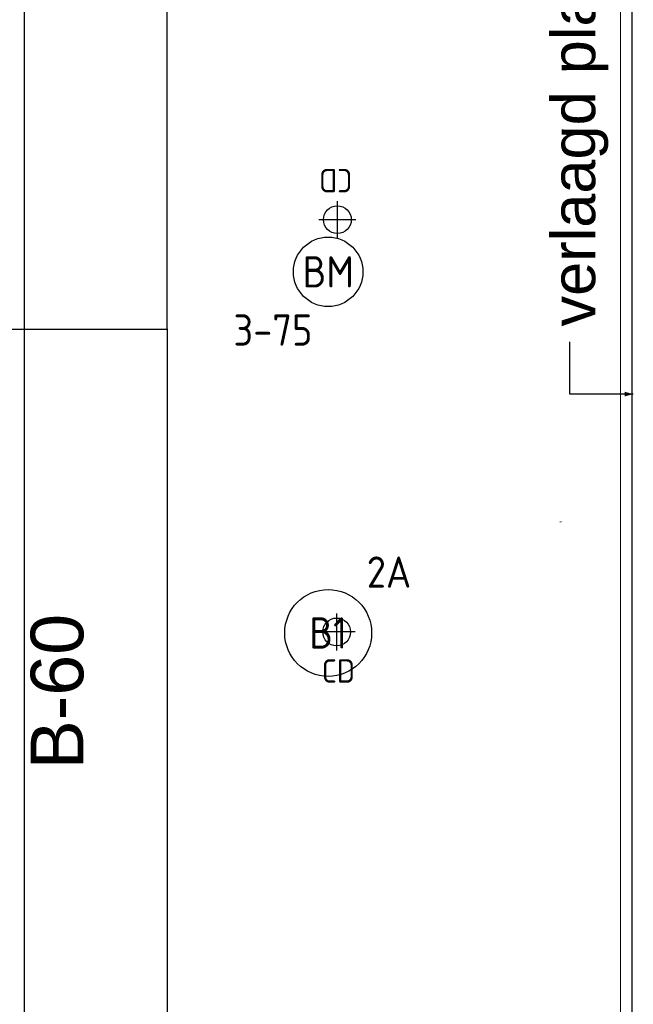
# Model space of a CAD drawing. Header units: millimetres. Extents: x -38031 to 110605, y -30229 to 92226.
# Tile 78 of 256: x 15132 to 16897, y 27692 to 30525. Entities that reach past the tile are written whole.
import ezdxf
from ezdxf.enums import TextEntityAlignment as Align

# ---------------------------------------------------------------- set-up
doc = ezdxf.new("R2010")
doc.units = ezdxf.units.MM
doc.header["$LTSCALE"] = 50
doc.linetypes.add('STYLE_07', pattern=[1.875, 0.625, -0.20828, 0.625, -0.20836, 0.06943, -0.13893])
for name, color, linetype in [('AL$1A---_ALGEMEEN', 8, 'Continuous'), ('AL------_MAATV', 200, 'Continuous'), ('AL------_SPARING', 2, 'Continuous'), ('AT$1A---_TEKST025', 8, 'Continuous'), ('AT$1A---_TEKST100', 8, 'Continuous'), ('BOUWKUNDIG', 8, 'Continuous'), ('EB6511--_ATTRIB', 2, 'Continuous'), ('EL6311--', 3, 'Continuous'), ('EL6511--', 3, 'Continuous')]:
    doc.layers.add(name, color=color, linetype=linetype)
doc.layers.add('stramien', color=1, linetype='Continuous', lineweight=15)
doc.styles.add('Arial', font='ARIAL.TTF')
doc.styles.add('BURO-018', font='iso.shx', dxfattribs={"height": 90})
doc.dimstyles.new('VyA', dxfattribs={"dimtxt": 2.272868, "dimasz": 2.120801, "dimexe": 1.5, "dimexo": 1.59, "dimgap": 0.5, "dimtad": 1, "dimdec": 0, "dimzin": 11, "dimtxsty": 'Arial', "dimblk": 'VW_SLASH', "dimcen": 0, "dimdle": 1, "dimazin": 0, "dimtfac": 0.8, "dimtdec": 0, "dimtix": 1, "dimtmove": 0, "dimatfit": 0, "dimldrblk": 'VW_FILLEDARROW', "dimfxl": 0, "dimfrac": 2, "dimtolj": 1, "dimtzin": 11, "dimarcsym": 0})

# ---------------------------------------------------------------- blocks, each defined once
blk = doc.blocks.new('E00123')
at = {"color": 0, "linetype": 'Continuous'}
blk.add_circle((0, 0), 2, dxfattribs=at)
at = {"color": 0, "linetype": 'Continuous', "style": 'BURO-018'}
for tag, p in [('E_TEXT1', (0, 4.5)), ('E_TEXT2', (0, 0))]:
    blk.add_attdef(tag, text='', height=1.8, dxfattribs=at).set_placement(p, align=Align.MIDDLE)
at = {"color": 0, "linetype": 'Continuous', "style": 'BURO-018', "flags": 1}
blk.add_attdef('E_MATCODE', (0, 0), '', height=1.8, dxfattribs=at)
blk = doc.blocks.new('Centraaldoos')
at = {"color": 1, "linetype": 'Continuous'}
for p, q in [((0, -2), (0, 2)), ((-2, 0), (2, 0))]:
    blk.add_line(p, q, dxfattribs=at)
at = {"color": 0, "linetype": 'Continuous'}
blk.add_circle((0, 0), 1.5, dxfattribs=at)
at = {"color": 0, "linetype": 'Continuous', "style": 'BURO-018'}
blk.add_attdef('AL_POSNR', text='', height=1.8, dxfattribs=at).set_placement((0, 3), align=Align.CENTER)
at = {"color": 0, "linetype": 'Continuous', "style": 'BURO-018', "flags": 1}
blk.add_attdef('AL_OMS', (0, 0), '', height=1.8, dxfattribs=at)
at = {"layer": 'AL------_MAATV', "style": 'BURO-018'}
blk.add_text('CD', height=2.531, rotation=180, dxfattribs=at).set_placement((1.61, 5.48))
blk = doc.blocks.new('1115B3A')
at = {"color": 0, "linetype": 'Continuous'}
blk.add_circle((0, 0), 2.5, dxfattribs=at)
at = {"color": 0, "linetype": 'Continuous', "style": 'BURO-018'}
for tag, p in [('E_GKAST', (0, 8)), ('E_GROEP', (0, 5)), ('E_SGROEP', (4.5, 5)), ('E_ARMCODE', (0, 0)), ('E_SLET', (4.5, -1))]:
    blk.add_attdef(tag, text='', height=1.8, dxfattribs=at).set_placement(p, align=Align.MIDDLE)
blk = doc.blocks.new('VW_SLASH')
at = {"layer": 'AL$1A---_ALGEMEEN', "color": 0, "linetype": 'ByBlock', "lineweight": -2}
blk.add_line((0, 0), (-1, 0), dxfattribs=at)
at = {"layer": 'AL$1A---_ALGEMEEN', "color": 0, "linetype": 'ByBlock', "lineweight": 5}
blk.add_line((0.5, 0.5), (-0.5, -0.5), dxfattribs=at)
blk = doc.blocks.new('*D954')
at = {"layer": 'AL$1A---_ALGEMEEN', "color": 0, "lineweight": -2}
for p, q in [((-67.9, 4005), (438.3, 4005)), ((436.8, 4002.9), (436.8, 2.1)), ((-67.9, 0), (438.3, 0))]:
    blk.add_line(p, q, dxfattribs=at)
at = {"layer": 'AL$1A---_ALGEMEEN', "color": 0, "lineweight": -2, "xscale": 2.12080078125, "yscale": 2.12080078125, "zscale": 2.12080078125}
for p, rotation in [((436.8, 4005), 90), ((436.8, 0), 270)]:
    blk.add_blockref('VW_SLASH', p, dxfattribs=dict(at, rotation=rotation))
at = {"layer": 'AT$1A---_TEKST025', "insert": (410.6, 2002.5), "char_height": 2.273, "attachment_point": 5, "rotation": 90, "style": 'Arial'}
blk.add_mtext('\\A1;mk 871a=200250', dxfattribs=at)
blk = doc.blocks.new('VW_FILLEDARROW')
at = {"layer": 'AL$1A---_ALGEMEEN', "color": 0, "lineweight": -2}
blk.add_solid([(0, 0), (0.5, 0.5), (0.5, -0.5)], dxfattribs=at)
blk = doc.blocks.new('65-B60')
at = {"layer": 'AT$1A---_TEKST100', "insert": (-215.5, 80.6), "char_height": 151.525, "attachment_point": 1, "line_spacing_factor": 0.967741, "style": 'Arial'}
blk.add_mtext('{\\C256;\\lB-60}', dxfattribs=at)
blk = doc.blocks.new('*D957')
at = {"layer": 'AL$1A---_ALGEMEEN', "color": 0, "lineweight": -2}
for p, q in [((-67.9, 7945), (438.3, 7945)), ((436.8, 7942.9), (436.8, 6545.6)), ((436.8, 4007.1), (436.8, 6469.5)), ((-110.4, 4005), (438.3, 4005))]:
    blk.add_line(p, q, dxfattribs=at)
at = {"layer": 'AL$1A---_ALGEMEEN', "color": 0, "lineweight": -2, "xscale": 2.12080078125, "yscale": 2.12080078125, "zscale": 2.12080078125}
for p, rotation in [((436.8, 7945), 90), ((436.8, 4005), 270)]:
    blk.add_blockref('VW_SLASH', p, dxfattribs=dict(at, rotation=rotation))
at = {"layer": 'AT$1A---_TEKST025', "insert": (461.8, 6507.6), "char_height": 2.273, "attachment_point": 5, "rotation": 90, "style": 'Arial'}
blk.add_mtext('\\A1;mk 871a2=197000', dxfattribs=at)
blk = doc.blocks.new('*D1010')
at = {"layer": 'AL$1A---_ALGEMEEN', "color": 0, "lineweight": -2}
for p, q in [((-41421.4, 723.4), (-41421.4, 478.5)), ((-42555.8, 480), (-42557.9, 480)), ((-42553.7, -157), (-42553.7, 481.5)), ((-42553.7, 480), (-41421.4, 480)), ((-41419.3, 480), (-41417.1, 480))]:
    blk.add_line(p, q, dxfattribs=at)
at = {"layer": 'AL$1A---_ALGEMEEN', "color": 0, "lineweight": -2, "xscale": 2.12080078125, "yscale": 2.12080078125, "zscale": 2.12080078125}
blk.add_blockref('VW_SLASH', (-42553.7, 480), dxfattribs=at)
at = {"layer": 'AL$1A---_ALGEMEEN', "color": 0, "lineweight": -2, "xscale": 2.12080078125, "yscale": 2.12080078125, "zscale": 2.12080078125, "rotation": 180}
blk.add_blockref('VW_SLASH', (-41421.4, 480), dxfattribs=at)
at = {"layer": 'AT$1A---_TEKST025', "insert": (-39671.3, 505), "char_height": 2.27, "attachment_point": 5, "style": 'Arial'}
blk.add_mtext('\\A1;56616', dxfattribs=at)
blk = doc.blocks.new('txt 1_100 verlaagd plafond')
at = {"layer": 'AL$1A---_ALGEMEEN', "color": 0}
for p, q in [((-1830, 0), (-1830, 182.6)), ((-1830, 182.6), (-1680, 182.6))]:
    blk.add_line(p, q, dxfattribs=at)
blk.add_solid([(-1830, 0), (-1836.7, 25), (-1823.3, 25)], dxfattribs=at)
at = {"layer": 'AT$1A---_TEKST100', "insert": (-983.5, 235.8), "char_height": 126.27, "attachment_point": 2, "line_spacing_factor": 0.967741, "style": 'Arial'}
blk.add_mtext('{\\C256;\\lverlaagd plafond}', dxfattribs=at)
blk = doc.blocks.new('32x_hout-mk 871-p')
at = {"layer": 'AL$1A---_ALGEMEEN', "color": 0, "rotation": 90}
blk.add_blockref('65-B60', (124.706, 2954.745), dxfattribs=at)
at = {"layer": 'AL$1A---_ALGEMEEN', "color": 0}
dim = blk.add_linear_dim(base=(436.772, 4005), p1=(-69.5, 7945), p2=(-111.969, 4005), angle=90, dimstyle='VyA', override={"dimtxt": 2.272868, "dimgap": 25, "dimlfac": 50, "dimpost": 'mk 871a2=<>', "dimtxsty": 'Arial', "dimtmove": 2}, dxfattribs=at)
dim.commit()
dim.dimension.update_dxf_attribs({"geometry": '*D957', "text_midpoint": (461.772, 6507.555), "dimtype": 128})
dim = blk.add_linear_dim(base=(436.772, 0), p1=(-69.5, 4005), p2=(-69.5, 0), angle=90, dimstyle='VyA', override={"dimtxt": 2.272868, "dimgap": 25, "dimlfac": 50, "dimpost": 'mk 871a=<>', "dimtxsty": 'Arial', "dimtmove": 2}, dxfattribs=at)
dim.commit()
dim.dimension.update_dxf_attribs({"geometry": '*D954', "text_midpoint": (410.611, 2002.5)})
blk = doc.blocks.new('Group-40')
at = {"layer": 'AL$1A---_ALGEMEEN', "color": 0}
dim = blk.add_linear_dim(base=(-41421.379, 479.988), p1=(-42553.69, -158.54), p2=(-41421.379, 724.996), dimstyle='VyA', override={"dimtxt": 2.272868, "dimgap": 25, "dimlfac": 50, "dimpost": '<>', "dimtxsty": 'Arial', "dimtix": 0, "dimtmove": 2}, dxfattribs=at)
dim.commit()
dim.dimension.update_dxf_attribs({"geometry": '*D1010', "text_midpoint": (-39671.296, 504.988), "dimtype": 128})
blk = doc.blocks.new('200254 W 211 30-06-2008')
at = {"layer": 'stramien', "linetype": 'STYLE_07', "ltscale": 50}
blk.add_line((19371.949, 2695.425), (19371.949, 4240.025), dxfattribs=at)
at = {"layer": 'AL$1A---_ALGEMEEN', "xscale": 0.02, "yscale": 0.02, "zscale": 0.02}
blk.add_blockref('32x_hout-mk 871-p', (19337.132, 3528.525), dxfattribs=at)
at = {"layer": 'AL$1A---_ALGEMEEN', "xscale": 0.02, "yscale": 0.02, "zscale": 0.02, "rotation": 90}
blk.add_blockref('txt 1_100 verlaagd plafond', (19372.688, 3641.496), dxfattribs=at)
at = {"layer": 'AL$1A---_ALGEMEEN', "xscale": 0.02, "yscale": 0.02, "zscale": 0.02}
blk.add_blockref('Group-40', (20161.969, 3587.445), dxfattribs=at)
at = {"layer": 'AL$1A---_ALGEMEEN'}
blk.add_lwpolyline([(19366.409, 3944.345), (19337.631, 3944.345), (19337.631, 3528.825), (19372.631, 3528.825), (19372.631, 3728.445), (19366.449, 3728.445), (19366.449, 3739.445), (19372.631, 3739.445), (19372.631, 3938.345), (19366.409, 3938.345)], close=True, dxfattribs=at)

msp = doc.modelspace()

# ---------------------------------------------------------------- block references
at = {"layer": 'BOUWKUNDIG', "xscale": 50, "yscale": 50, "zscale": 50}
msp.add_blockref('200254 W 211 30-06-2008', (-951737.5, -150797.3), dxfattribs=at)

# ---------------------------------------------------------------- next in the draw order: block references
at = {"layer": 'AL------_SPARING', "xscale": 26.66666666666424, "yscale": 26.66666666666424, "zscale": 26.66666666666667}
msp.add_blockref('Centraaldoos', (16045.6, 29949.3), dxfattribs=at)
at = {"layer": 'AL------_SPARING', "xscale": 26.66666666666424, "yscale": 26.66666666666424, "zscale": 26.66666666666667, "rotation": 180}
msp.add_blockref('Centraaldoos', (16043.5, 28763.4), dxfattribs=at)
at = {"layer": 'EL6311--'}
ref = msp.add_blockref('1115B3A', (16019.1, 28760.4), dxfattribs=dict(at, xscale=50, yscale=50, zscale=50))
ref.add_attrib('E_ARMCODE', 'B1', dxfattribs={"layer": '0', "color": 1, "linetype": 'Continuous', "height": 90, "style": 'BURO-018'}).set_placement((16019.1, 28760.4), align=Align.MIDDLE)
ref.add_attrib('E_GROEP', '2A', dxfattribs={"layer": '0', "color": 1, "linetype": 'Continuous', "height": 90, "style": 'BURO-018'}).set_placement((16194.1, 28935.4), align=Align.MIDDLE)
at = {"layer": 'EL6511--'}
ref = msp.add_blockref('E00123', (16019.1, 29799.2), dxfattribs=dict(at, xscale=50, yscale=50, zscale=50))
ref.add_attrib('E_TEXT2', 'BM', dxfattribs={"layer": 'EB6511--_ATTRIB', "color": 1, "linetype": 'Continuous', "height": 90, "style": 'BURO-018'}).set_placement((16019.1, 29799.2), align=Align.MIDDLE)
ref.add_attrib('E_TEXT1', '3-75', dxfattribs={"layer": 'EB6511--_ATTRIB', "color": 1, "linetype": 'Continuous', "height": 90, "style": 'BURO-018'}).set_placement((15860.2, 29631.9), align=Align.MIDDLE)

doc.saveas('drawing.dxf')
